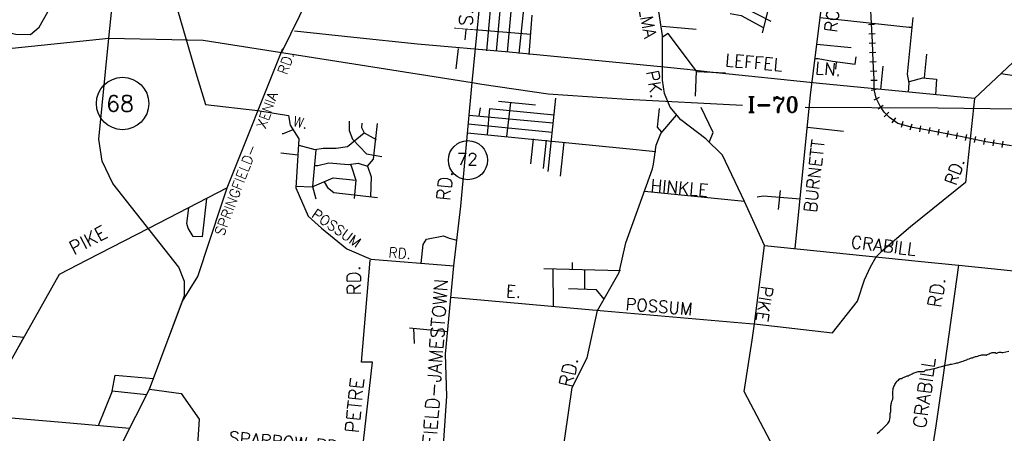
# Model space of a CAD drawing. Header units: feet. Extents: x 1615653 to 1618118, y 708897 to 711917.
# Tile 27 of 183: x 1618068.72 to 1618084.56, y 710518.79 to 710525.44. Entities that reach past the tile are written whole.
import ezdxf

# ---------------------------------------------------------------- set-up
doc = ezdxf.new("R2010")
doc.units = ezdxf.units.FT
doc.header["$LTSCALE"] = 20
doc.header["$MEASUREMENT"] = 0
for name, color, linetype in [('17_TRAIN_TRAKS', 254, 'Continuous'), ('35_INTERSTATE_ROADS', 130, 'Continuous'), ('36_MAJOR_ROADS', 130, 'Continuous'), ('37_MINOR_ROADS', 130, 'Continuous'), ('38_TOWN_ROADS', 130, 'Continuous'), ('58_MAJOR_WATER', 170, 'Continuous'), ('ROAD-TEXT', 2, 'Continuous')]:
    doc.layers.add(name, color=color, linetype=linetype)
doc.styles.add('ROMANS', font='romans')
doc.styles.get("Standard").update_dxf_attribs({"font": 'simplex.shx'})

msp = doc.modelspace()

# ---------------------------------------------------------------- linework, layer by layer
at = {"layer": '17_TRAIN_TRAKS', "linetype": 'Continuous'}
for points in [[(1618084.68248, 710523.4145), (1618084.26838, 710523.4817), (1618083.85828, 710523.56485), (1618083.50033, 710523.635), (1618083.30183, 710523.6711), (1618083.08823, 710523.70815), (1618082.85363, 710523.7753), (1618082.71828, 710523.8695), (1618082.63203, 710523.9567), (1618082.56588, 710524.05085), (1618082.50068, 710524.18315), (1618082.47263, 710524.31945), (1618082.46858, 710524.4928), (1618082.45258, 710524.77035), (1618082.44153, 710525.082), (1618082.42748, 710525.3826), (1618082.41143, 710525.69225)], [(1618082.4783, 710525.36621), (1618082.37841, 710525.36155)], [(1618082.4853, 710525.21638), (1618082.38541, 710525.21171)], [(1618082.49213, 710525.06597), (1618082.39219, 710525.06243)], [(1618082.49744, 710524.91606), (1618082.39751, 710524.91252)], [(1618082.50284, 710524.76727), (1618082.403, 710524.76152)], [(1618082.51147, 710524.61752), (1618082.41164, 710524.61176)], [(1618082.51922, 710524.46602), (1618082.41924, 710524.46368)], [(1618082.52252, 710524.32506), (1618082.42457, 710524.30491)], [(1618082.55233, 710524.19144), (1618082.46264, 710524.14723)], [(1618082.61708, 710524.06494), (1618082.53526, 710524.00745)], [(1618082.70473, 710523.95429), (1618082.63364, 710523.88397)], [(1618082.81266, 710523.86473), (1618082.75553, 710523.78265)], [(1618082.93015, 710523.8054), (1618082.90264, 710523.70926)], [(1618083.07436, 710523.76412), (1618083.04684, 710523.66798)], [(1618083.21625, 710523.73669), (1618083.19916, 710523.63816)], [(1618083.36437, 710523.71054), (1618083.34648, 710523.61216)], [(1618083.51261, 710523.68354), (1618083.49338, 710523.58541)], [(1618083.65981, 710523.65469), (1618083.64058, 710523.55656)], [(1618083.80701, 710523.62585), (1618083.78778, 710523.52771)], [(1618083.95442, 710523.59637), (1618083.93455, 710523.49837)], [(1618084.10143, 710523.56656), (1618084.08156, 710523.46856)], [(1618084.24844, 710523.53676), (1618084.22857, 710523.43875)], [(1618084.39436, 710523.51191), (1618084.37834, 710523.4132)], [(1618084.54242, 710523.48788), (1618084.52641, 710523.38917)]]:
    msp.add_lwpolyline(points, dxfattribs=at)
at = {"layer": '35_INTERSTATE_ROADS', "linetype": 'Continuous'}
for points in [[(1618070.1541, 710525.14809), (1618070.41289, 710527.64114)], [(1618076.00098, 710524.43474), (1618076.20097, 710526.46416)], [(1618067.97023, 710524.92076), (1618070.1541, 710525.14809)], [(1618069.99703, 710523.52177), (1618070.1541, 710525.14809)], [(1618070.1541, 710525.14809), (1618071.67226, 710525.11698)], [(1618071.67226, 710525.11698), (1618074.20202, 710524.71831)], [(1618074.20202, 710524.71831), (1618076.00098, 710524.43474)], [(1618075.81932, 710522.44283), (1618076.00098, 710524.43474)], [(1618076.00098, 710524.43474), (1618076.157, 710524.40798), (1618077.22692, 710524.25265), (1618078.49009, 710524.16831)], [(1618078.49009, 710524.16831), (1618080.35138, 710524.07017)], [(1618081.35844, 710524.03517), (1618083.49855, 710524.0282)], [(1618083.49855, 710524.0282), (1618086.00435, 710523.99213)], [(1618070.0462, 710523.1674), (1618069.99703, 710523.52177)], [(1618070.22078, 710522.80901), (1618070.0462, 710523.1674)], [(1618071.28232, 710521.46281), (1618070.22078, 710522.80901)], [(1618075.70885, 710521.48493), (1618075.81932, 710522.44283)], [(1618071.37563, 710521.23192), (1618071.28232, 710521.46281)], [(1618075.57349, 710520.0616), (1618075.70885, 710521.48493)], [(1618071.37463, 710521.00906), (1618071.37563, 710521.23192)], [(1618070.80774, 710519.50023), (1618071.37463, 710521.00906)], [(1618075.59354, 710519.38737), (1618075.57349, 710520.0616)], [(1618070.36926, 710518.63263), (1618070.80774, 710519.50023)], [(1618075.44514, 710517.17204), (1618075.59354, 710519.38737)]]:
    msp.add_lwpolyline(points, dxfattribs=at)
at = {"layer": '36_MAJOR_ROADS'}
for p, q in [((1618074.22113, 710519.93298), (1618074.36224, 710521.57337)), ((1618074.39752, 710519.93298), (1618074.22113, 710519.93298)), ((1618074.22176, 710518.37067), (1618074.39752, 710519.93298))]:
    msp.add_line(p, q, dxfattribs=at)
at = {"layer": '36_MAJOR_ROADS', "linetype": 'Continuous'}
for points in [[(1618064.91234, 710520.89115), (1618066.50241, 710522.30468), (1618066.85437, 710522.72773), (1618066.98189, 710523.09681), (1618067.08518, 710523.36467), (1618067.76344, 710524.42315), (1618068.12194, 710524.9714), (1618068.31491, 710525.18368), (1618068.48388, 710525.24946), (1618068.66182, 710525.21085), (1618068.89636, 710525.20665), (1618069.0323, 710525.32374), (1618069.40749, 710525.98282), (1618069.4811, 710526.11667), (1618070.26358, 710526.23313), (1618070.49337, 710526.29183), (1618070.63398, 710526.41031), (1618070.76087, 710526.7284), (1618070.86144, 710526.84874), (1618071.60073, 710527.50845)], [(1618080.54433, 710520.55163), (1618080.70604, 710521.81073), (1618080.38577, 710522.52149), (1618080.02878, 710523.26702), (1618079.76115, 710523.52714), (1618079.35897, 710523.83564), (1618079.18548, 710524.03729), (1618079.0962, 710524.25948), (1618079.06505, 710524.46969), (1618079.06404, 710524.57644), (1618079.06292, 710525.19037), (1618078.90419, 710526.24713)], [(1618079.61246, 710524.61407), (1618079.15801, 710525.22015), (1618079.0647, 710525.1637)], [(1618071.33999, 710520.91604), (1618071.58711, 710521.3129), (1618071.9766, 710522.48125), (1618072.05975, 710522.73934), (1618072.9575, 710524.98276)], [(1618072.55417, 710523.98317), (1618073.04779, 710523.90166), (1618073.07419, 710523.74932), (1618073.21183, 710523.52591), (1618073.16533, 710522.74107), (1618073.36487, 710522.28326), (1618073.57874, 710522.09179), (1618073.98564, 710521.75749), (1618074.37086, 710521.58927), (1618075.70885, 710521.48493)], [(1618078.0213, 710520.76722), (1618078.36555, 710521.37526), (1618078.47275, 710521.85233), (1618078.90268, 710523.04402), (1618078.92126, 710523.1194), (1618078.96203, 710523.42611), (1618079.03528, 710523.61524), (1618079.29085, 710523.90688)], [(1618072.05975, 710522.73934), (1618070.7922, 710522.08436)], [(1618070.7922, 710522.08436), (1618069.80303, 710521.57321), (1618069.35878, 710521.3437), (1618068.35577, 710519.56735), (1618067.53255, 710518.10976), (1618066.86674, 710518.07171), (1618066.72652, 710517.92941), (1618066.60802, 710517.80919), (1618064.94923, 710517.31512), (1618063.33985, 710516.69694), (1618062.95396, 710516.29493), (1618062.77017, 710516.37288), (1618061.90173, 710516.72802), (1618061.14804, 710516.79431), (1618060.6376, 710516.90528)], [(1618071.11431, 710520.31583), (1618071.33999, 710520.91604)], [(1618074.70495, 710508.85567), (1618074.75452, 710508.87278), (1618076.14062, 710510.876), (1618076.57142, 710511.50254), (1618076.79949, 710512.03081), (1618076.92886, 710512.93782), (1618076.90418, 710513.70279), (1618076.96887, 710514.28651), (1618076.58672, 710515.00948), (1618076.62674, 710515.34616), (1618076.68325, 710515.65725), (1618077.23698, 710517.00092), (1618077.29706, 710517.20776), (1618077.32097, 710517.52896), (1618077.61179, 710519.52485), (1618077.85429, 710520.00565), (1618078.0213, 710520.76722)], [(1618080.505, 710520.28889), (1618080.54433, 710520.55163)], [(1618082.72421, 710515.39654), (1618082.22001, 710515.72043), (1618082.15398, 710515.8217), (1618082.1106, 710516.13568), (1618082.05286, 710516.82442), (1618081.9659, 710516.99992), (1618081.73781, 710517.12226), (1618081.61695, 710517.15948), (1618081.54221, 710517.23278), (1618081.48901, 710517.325), (1618081.16558, 710517.96757), (1618080.38126, 710519.46265), (1618080.505, 710520.28889)], [(1618070.80774, 710519.50023), (1618071.31958, 710519.43157), (1618071.60969, 710519.01844), (1618071.58268, 710518.60631), (1618072.63577, 710518.51239)]]:
    msp.add_lwpolyline(points, dxfattribs=at)
at = {"layer": '37_MINOR_ROADS', "linetype": 'Continuous'}
for points in [[(1618070.76889, 710526.74916), (1618070.86835, 710526.74842), (1618070.87437, 710526.63905), (1618071.15821, 710526.55677), (1618071.18436, 710525.86548), (1618071.55672, 710524.59036)], [(1618081.44827, 710524.23426), (1618081.70776, 710526.3379), (1618081.70706, 710526.70256)], [(1618085.12804, 710525.62474), (1618084.96219, 710525.00162), (1618084.08671, 710524.17665)], [(1618081.60001, 710525.48106), (1618083.08272, 710525.32055)], [(1618083.0202, 710524.27931), (1618083.03409, 710524.42394), (1618083.00931, 710524.56554), (1618083.09936, 710525.48041)], [(1618074.09724, 710525.15804), (1618073.1437, 710525.25846)], [(1618083.08272, 710525.32055), (1618083.02767, 710525.32661)], [(1618076.5953, 710524.91941), (1618075.12164, 710525.04815), (1618074.09724, 710525.15804)], [(1618075.77854, 710524.97977), (1618075.73902, 710524.65189)], [(1618081.54593, 710525.05099), (1618082.09841, 710524.99635)], [(1618079.09388, 710524.68166), (1618076.5953, 710524.91941)], [(1618081.5171, 710524.82169), (1618081.5695, 710524.81745), (1618081.8017, 710524.77936), (1618082.16554, 710524.73023)], [(1618082.16554, 710524.73023), (1618082.17956, 710524.84873)], [(1618083.27863, 710524.51446), (1618083.31878, 710524.88789)], [(1618085.83245, 710524.88931), (1618085.58276, 710524.91439), (1618085.58377, 710524.65369), (1618085.47368, 710524.46017), (1618084.72395, 710524.54268), (1618084.50955, 710524.57514)], [(1618081.58868, 710524.42032), (1618079.82823, 710524.60223), (1618079.46138, 710524.64282), (1618079.09388, 710524.68166)], [(1618079.59634, 710524.21478), (1618079.61246, 710524.61407)], [(1618081.85694, 710524.76236), (1618081.84591, 710524.64687)], [(1618082.57734, 710524.3225), (1618082.61642, 710524.69608)], [(1618071.55672, 710524.59036), (1618071.71222, 710524.08196), (1618072.55417, 710523.98317)], [(1618083.0364, 710524.44804), (1618083.25104, 710524.50979), (1618083.47208, 710524.49021), (1618083.45562, 710524.2382)], [(1618084.08671, 710524.17665), (1618081.58868, 710524.42032)], [(1618077.22691, 710523.00089), (1618077.34615, 710524.1819)], [(1618081.20032, 710521.76094), (1618081.44827, 710524.23426)], [(1618084.08671, 710524.17665), (1618083.94128, 710522.82705), (1618083.05585, 710522.11212)], [(1618076.11209, 710523.89016), (1618076.13378, 710524.02624)], [(1618076.28007, 710524.0172), (1618076.24339, 710523.59604)], [(1618076.28007, 710524.0172), (1618077.31905, 710523.91344)], [(1618076.42435, 710524.13269), (1618077.02252, 710524.07545)], [(1618076.55947, 710523.56598), (1618076.6262, 710524.1136)], [(1618079.05361, 710523.63351), (1618078.98151, 710523.71407), (1618079.01762, 710524.0161)], [(1618079.81842, 710523.48533), (1618079.88119, 710523.63079), (1618079.68761, 710524.02915)], [(1618077.3055, 710523.77924), (1618075.95276, 710523.9049)], [(1618073.11789, 710523.67301), (1618072.96156, 710523.60905), (1618072.94257, 710523.60746)], [(1618074.02467, 710523.81333), (1618074.02324, 710523.66291), (1618074.07421, 710523.52235), (1618074.30021, 710523.2871), (1618074.5497, 710523.24291)], [(1618074.46038, 710523.50917), (1618074.27086, 710523.61792), (1618074.22907, 710523.70588), (1618074.23108, 710523.77819)], [(1618074.31545, 710523.08632), (1618074.41427, 710523.20071), (1618074.47656, 710523.77316)], [(1618075.93933, 710523.76719), (1618077.29087, 710523.63438)], [(1618081.39504, 710523.71291), (1618081.97717, 710523.65064)], [(1618073.21538, 710523.4237), (1618073.47298, 710523.35555), (1618073.60294, 710523.37647), (1618073.81439, 710523.3774), (1618073.99786, 710523.40359), (1618074.26214, 710523.62453)], [(1618075.92732, 710523.6261), (1618078.42831, 710523.37773)], [(1618076.98091, 710523.5259), (1618076.94136, 710523.12742)], [(1618077.19163, 710523.50586), (1618077.14275, 710523.05211)], [(1618073.48863, 710523.35138), (1618073.43052, 710522.75886), (1618073.48462, 710522.56203)], [(1618077.4253, 710522.92456), (1618077.48097, 710523.47637)], [(1618078.42831, 710523.37773), (1618078.95493, 710523.32285)], [(1618073.20383, 710523.26617), (1618072.92353, 710523.29815)], [(1618073.46458, 710523.0983), (1618073.51745, 710523.09774), (1618073.69509, 710523.14285), (1618074.00956, 710523.11539), (1618074.1657, 710523.13467), (1618074.31545, 710523.08632), (1618074.37783, 710522.91612), (1618074.36834, 710522.60019)], [(1618074.04572, 710523.11136), (1618074.0548, 710523.09078), (1618074.13088, 710522.8633), (1618074.10183, 710522.56705)], [(1618073.16726, 710522.76733), (1618073.4293, 710522.75447), (1618073.76561, 710522.89879), (1618074.13088, 710522.8633)], [(1618073.62189, 710522.83418), (1618073.67637, 710522.74478), (1618073.77851, 710522.66692), (1618074.47856, 710522.58613)], [(1618071.72718, 710522.56749), (1618071.65506, 710521.95043), (1618071.51078, 710521.95847), (1618071.4341, 710522.09302), (1618071.40958, 710522.16735), (1618071.44212, 710522.42019)], [(1618080.38577, 710522.52149), (1618078.77354, 710522.67859)], [(1618081.28009, 710522.55672), (1618080.69188, 710522.60568), (1618080.59047, 710522.58814)], [(1618080.93213, 710522.39231), (1618080.9652, 710522.6966)], [(1618083.05585, 710522.11212), (1618082.57547, 710521.70442), (1618082.50107, 710521.62994)], [(1618075.18302, 710521.52262), (1618075.21289, 710521.82862), (1618075.2664, 710521.91444), (1618075.54161, 710521.96858), (1618075.63431, 710521.92713), (1618075.75631, 710521.89645)], [(1618080.70604, 710521.81073), (1618083.17746, 710521.56182)], [(1618083.83244, 710521.49542), (1618085.02948, 710521.372), (1618085.09865, 710521.79326), (1618086.01727, 710521.69567)], [(1618082.41248, 710521.47059), (1618082.50107, 710521.62994)], [(1618077.15738, 710521.44261), (1618078.38609, 710521.41141)], [(1618077.61817, 710521.431), (1618077.61583, 710521.53947)], [(1618080.5856, 710520.54683), (1618081.80055, 710520.40583), (1618082.20126, 710520.91359), (1618082.31714, 710521.25794), (1618082.41248, 710521.47059)], [(1618083.17746, 710521.56182), (1618083.82784, 710521.49632), (1618083.57446, 710519.68862)], [(1618077.31074, 710520.8308), (1618077.30347, 710521.43777)], [(1618077.81556, 710521.10528), (1618077.81601, 710521.42566)], [(1618075.66099, 710520.98158), (1618078.12281, 710520.75854)], [(1618078.1233, 710520.94738), (1618078.00165, 710521.09958), (1618077.55369, 710521.1133)], [(1618078.12281, 710520.75854), (1618080.5856, 710520.54683)], [(1618067.38589, 710520.46537), (1618068.78756, 710520.33639), (1618068.37561, 710519.60247), (1618068.33711, 710519.42972)], [(1618074.99569, 710520.48653), (1618075.60849, 710520.42959)], [(1618075.07666, 710520.23463), (1618075.06377, 710520.48021)], [(1618070.21083, 710519.46627), (1618070.25689, 710519.72503), (1618070.87277, 710519.67324)], [(1618083.57446, 710519.68862), (1618083.46334, 710518.91162)], [(1618070.76245, 710519.41011), (1618070.21083, 710519.46627), (1618069.98677, 710518.91147)], [(1618069.52853, 710518.95078), (1618068.07975, 710519.07864)], [(1618070.48841, 710518.86823), (1618069.52853, 710518.95078)], [(1618083.46334, 710518.91162), (1618083.39822, 710518.50212)]]:
    msp.add_lwpolyline(points, dxfattribs=at)
at = {"layer": '38_TOWN_ROADS', "linetype": 'Continuous'}
for points in [[(1618076.39225, 710524.93635), (1618076.6193, 710527.41205)], [(1618076.2362, 710524.94538), (1618076.34023, 710526.08461)], [(1618080.67442, 710525.23046), (1618080.79025, 710525.69738), (1618080.85137, 710526.14688)], [(1618076.76039, 710524.90222), (1618076.87644, 710526.02639)], [(1618079.1663, 710525.95111), (1618079.15954, 710525.84663), (1618079.20032, 710525.78552), (1618079.87424, 710525.72161), (1618080.38956, 710525.63383), (1618080.80792, 710525.41914)], [(1618076.57032, 710524.92229), (1618076.65035, 710525.82364)], [(1618075.8901, 710525.11884), (1618075.92321, 710525.44378)], [(1618076.91845, 710524.88315), (1618076.96947, 710525.5175)], [(1618080.15256, 710525.54329), (1618080.33228, 710525.51266), (1618080.69641, 710525.31167)], [(1618075.72034, 710525.31307), (1618076.94698, 710525.2132)], [(1618079.05798, 710525.34096), (1618079.60506, 710525.29057)], [(1618079.62348, 710524.61315), (1618080.07965, 710524.58805)]]:
    msp.add_lwpolyline(points, dxfattribs=at)
at = {"layer": '38_TOWN_ROADS'}
msp.add_lwpolyline([(1618073.7953, 710526.68025), (1618072.93178, 710524.91849)], dxfattribs=at)
at = {"layer": '58_MAJOR_WATER', "linetype": 'Continuous'}
for points in [[(1618083.86268, 710519.9376), (1618083.87893, 710519.9453), (1618083.90008, 710519.9509), (1618083.92238, 710519.96045), (1618083.94058, 710519.9661), (1618083.95878, 710519.97375), (1618083.97398, 710519.98045), (1618083.99723, 710519.989), (1618084.01953, 710519.9976), (1618084.03768, 710520.00225), (1618084.05183, 710520.00695), (1618084.07408, 710520.0155), (1618084.08823, 710520.02025), (1618084.10138, 710520.025), (1618084.11448, 710520.02775), (1618084.13768, 710520.03325), (1618084.16093, 710520.0408), (1618084.18413, 710520.04735), (1618084.19928, 710520.05105), (1618084.21538, 710520.05175), (1618084.23048, 710520.05445), (1618084.24653, 710520.0551), (1618084.25953, 710520.05285), (1618084.27353, 710520.04955), (1618084.28978, 710520.05725), (1618084.30398, 710520.06495), (1618084.31813, 710520.0707), (1618084.33943, 710520.0803), (1618084.35658, 710520.08495), (1618084.37073, 710520.08865), (1618084.38478, 710520.08835), (1618084.40183, 710520.088), (1618084.41488, 710520.08775), (1618084.42773, 710520.07845), (1618084.44583, 710520.0811), (1618084.46403, 710520.08775), (1618084.48328, 710520.0964), (1618084.49738, 710520.0981), (1618084.51033, 710520.0938), (1618084.52438, 710520.0915), (1618084.53943, 710520.0922), (1618084.63764, 710520.10926)], [(1618082.51833, 710518.7879), (1618082.56023, 710518.82515), (1618082.58268, 710518.8437), (1618082.59703, 710518.85745), (1618082.61128, 710518.8682), (1618082.63488, 710518.8938), (1618082.65023, 710518.9085), (1618082.66253, 710518.9213), (1618082.67893, 710518.937), (1618082.69223, 710518.9488), (1618082.70353, 710518.9616), (1618082.71188, 710518.97745), (1618082.71933, 710518.99735), (1618082.72368, 710519.0153), (1618082.72648, 710519.0554), (1618082.72688, 710519.0734), (1618082.72823, 710519.09145), (1618082.72958, 710519.10845), (1618082.73293, 710519.12445), (1618082.73623, 710519.1394), (1618082.74058, 710519.15535), (1618082.73983, 710519.1684), (1618082.73913, 710519.1825), (1618082.73958, 710519.20455), (1618082.74083, 710519.21855), (1618082.74113, 710519.2336), (1618082.74248, 710519.2496), (1618082.74478, 710519.2636), (1618082.74913, 710519.28055), (1618082.75458, 710519.3015), (1618082.75988, 710519.31645), (1618082.76833, 710519.3373), (1618082.77283, 710519.3593), (1618082.77408, 710519.3733), (1618082.77248, 710519.3924), (1618082.76818, 710519.42755), (1618082.76953, 710519.4456), (1618082.77198, 710519.4666), (1618082.77443, 710519.4886), (1618082.77788, 710519.5106), (1618082.78123, 710519.5276), (1618082.78658, 710519.5445), (1618082.79488, 710519.5574), (1618082.80428, 710519.57625), (1618082.81263, 710519.59215), (1618082.82203, 710519.61), (1618082.83343, 710519.6268), (1618082.84768, 710519.63655), (1618082.86093, 710519.6473), (1618082.87523, 710519.65905), (1618082.89053, 710519.67075), (1618082.90868, 710519.6744), (1618082.92488, 710519.6801), (1618082.95228, 710519.69555), (1618082.96543, 710519.6993), (1618082.98158, 710519.705), (1618083.00383, 710519.71355), (1618083.01898, 710519.71725), (1618083.03423, 710519.72595), (1618083.04938, 710519.7317), (1618083.06258, 710519.73845), (1618083.08083, 710519.7471), (1618083.09808, 710519.75675), (1618083.11228, 710519.7635), (1618083.12843, 710519.76915), (1618083.14663, 710519.7738), (1618083.16383, 710519.78045), (1618083.17793, 710519.7842), (1618083.19508, 710519.78685), (1618083.27638, 710519.7862), (1618083.29378, 710519.8039), (1618083.31198, 710519.80955), (1618083.33408, 710519.8111), (1618083.35928, 710519.8156), (1618083.37338, 710519.8183), (1618083.38653, 710519.82305), (1618083.40873, 710519.8286), (1618083.43293, 710519.8341), (1618083.45718, 710519.84065), (1618083.47833, 710519.8442), (1618083.49748, 710519.84885), (1618083.51063, 710519.8526), (1618083.53383, 710519.85815), (1618083.55403, 710519.86575), (1618083.57323, 710519.87135), (1618083.59038, 710519.876), (1618083.60753, 710519.8807), (1618083.62978, 710519.88725), (1618083.64788, 710519.8899), (1618083.66403, 710519.89355), (1618083.68518, 710519.89715), (1618083.69928, 710519.89985), (1618083.71238, 710519.9026), (1618083.76083, 710519.91465), (1618083.78298, 710519.9172), (1618083.80113, 710519.92185), (1618083.82433, 710519.9264), (1618083.84753, 710519.9329), (1618083.86268, 710519.9376)]]:
    msp.add_lwpolyline(points, dxfattribs=at)
at = {"layer": 'ROAD-TEXT'}
for centre, radius in [((1618070.37679, 710524.09609), 0.42158), ((1618075.93395, 710523.18442), 0.31472)]:
    msp.add_circle(centre, radius, dxfattribs=at)

# ---------------------------------------------------------------- texts
for s, height, rotation, p in [('SELMA', 0.2, 280.478711, (1618078.61968, 710525.95605)), ('BURNETT           ROAD', 0.2, 83.474509, (1618081.53861, 710522.33599)), ('RD.', 0.1625, 70.565157, (1618073.01988, 710524.54723)), ('LEFFEL   LN.', 0.2, 354.99223, (1618080.06407, 710524.69898)), ('PK.', 0.2, 280.478711, (1618078.79829, 710524.60562)), ('XENIA', 0.1625, 70.80793, (1618072.67739, 710523.6764)), ('W.', 0.1625, 346.531045, (1618073.1086, 710523.73949)), ('SPRINGFIELD-', 0.1625, 69.233231, (1618072.00384, 710521.95321)), ('RD.', 0.195, 70.019704, (1618083.78237, 710522.76505)), ('RD.', 0.216, 84.560494, (1618075.6451, 710522.52388)), ('POSSUM', 0.1625, 325.297103, (1618073.40395, 710522.27881)), ('PIKE', 0.216, 27.900889, (1618069.58959, 710521.65592)), ('CRABILL', 0.2, 353.197656, (1618082.08711, 710521.77205)), ('RD.', 0.1625, 355.514104, (1618074.65129, 710521.6221)), ('RD.', 0.216, 91.39734, (1618074.21163, 710521.01093)), ('SPRINGFIELD-JAMESTOWN', 0.216, 85.950809, (1618075.34982, 710517.54998)), ('E.', 0.195, 357.06348, (1618076.54231, 710520.98311)), ('PIKE', 0.195, 261.470518, (1618080.65021, 710521.17015)), ('RD.', 0.216, 81.143372, (1618083.54367, 710520.8037)), ('POSSUM', 0.195, 355.484713, (1618078.46202, 710520.77483)), ('RD.', 0.216, 77.466573, (1618077.60759, 710519.51805)), ('CRABILL', 0.216, 82.07484, (1618083.30334, 710518.86283)), ('PETRE', 0.216, 84.212884, (1618074.17455, 710518.78813)), ('SPARROW RD', 0.2, 355.239634, (1618072.08015, 710518.62379))]:
    msp.add_text(s, height=height, rotation=rotation, dxfattribs=at).set_placement(p)
for s, height, p in [('68', 0.2592, (1618070.11378, 710523.96533)), ('72', 0.195, (1618075.75751, 710523.10257))]:
    msp.add_text(s, height=height, dxfattribs=at).set_placement(p)
at = {"layer": 'ROAD-TEXT', "style": 'ROMANS'}
msp.add_text('HINKLE', height=0.2, rotation=354.788929, dxfattribs=at).set_placement((1618078.8615, 710522.68332))
at = {"layer": 'ROAD-TEXT', "insert": (1618080.43471, 710524.20331), "char_height": 0.25, "width": 0.6874679, "attachment_point": 1}
msp.add_mtext('{\\Fromant|c0;I-70}', dxfattribs=at)

# ---------------------------------------------------------------- next in the draw order: wipeouts: each hides what was drawn before it
msp.add_wipeout([(1618076.04103, 710525.28985), (1618076.24832, 710528.21806), (1618075.94667, 710528.23941), (1618075.73938, 710525.3112)]).dxf.layer = 'ROAD-TEXT'

# ---------------------------------------------------------------- next in the draw order: texts
at = {"layer": 'ROAD-TEXT'}
msp.add_text('S. LIMESTONE ST.', height=0.216, rotation=85.950809, dxfattribs=at).set_placement((1618076.00099, 710525.33599))

doc.saveas('drawing.dxf')
